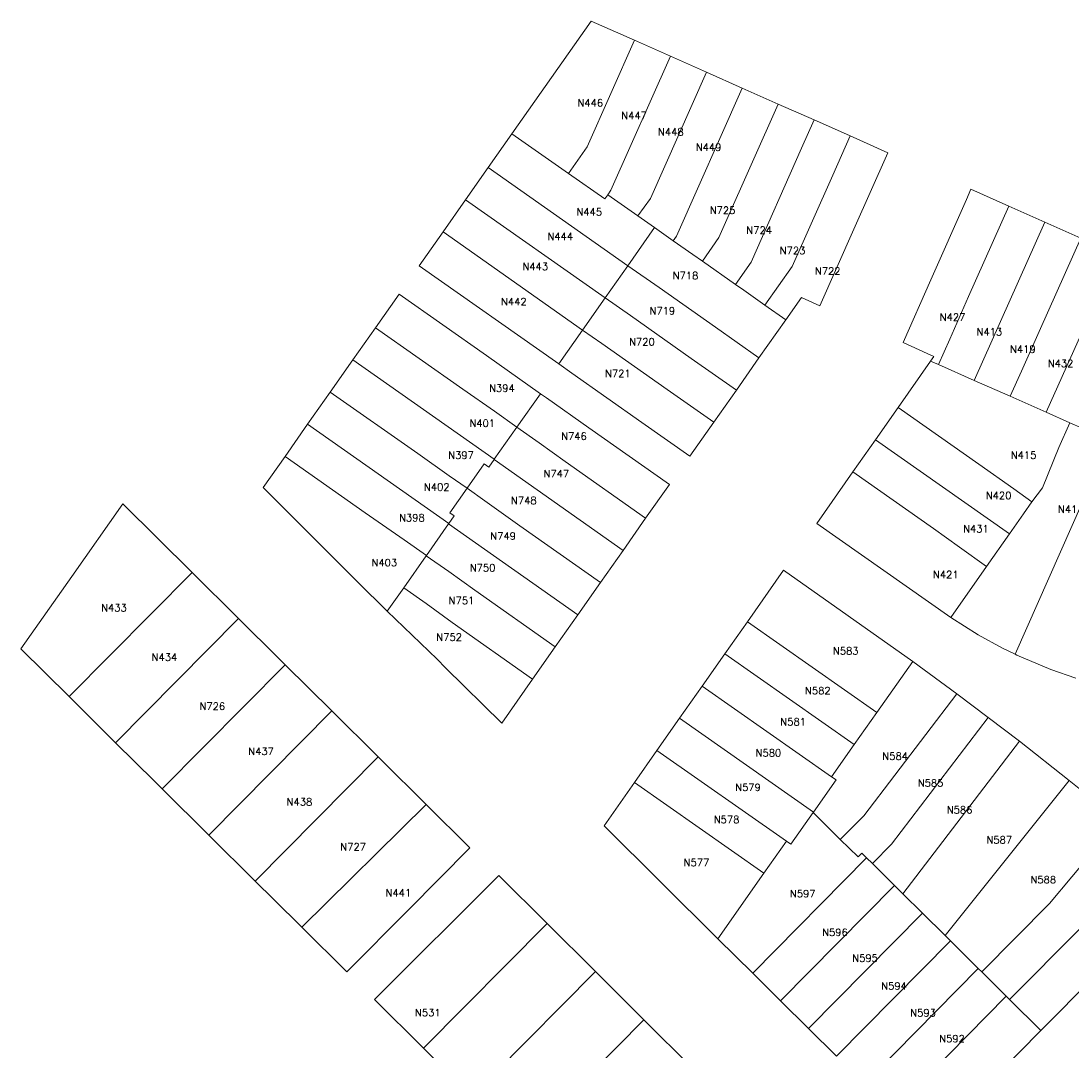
# Model space of a CAD drawing. Header units: metres. Extents: x 106308 to 107308, y 445607 to 446552.
# Tile 14 of 21: x 106744 to 106888, y 446188 to 446329. Entities that reach past the tile are written whole.
import ezdxf
from ezdxf.enums import TextEntityAlignment as Align

# ---------------------------------------------------------------- set-up
doc = ezdxf.new("R2010")
doc.units = ezdxf.units.M
doc.header["$MEASUREMENT"] = 0
doc.layers.add('Definitief', color=62, linetype='Continuous', lineweight=0)
doc.layers.add('perceelnummer', color=62, linetype='Continuous', lineweight=0)
doc.styles.get("Standard").update_dxf_attribs({"font": 'romans.shx'})

msp = doc.modelspace()

# ---------------------------------------------------------------- linework, layer by layer
at = {"layer": 'Definitief'}
for p, q in [((106811.233, 446313.876), (106822.118, 446329.368)), ((106822.118, 446329.368), (106828.05, 446326.734)), ((106828.05, 446326.734), (106821.553, 446312.102)), ((106828.05, 446326.734), (106832.986, 446324.542)), ((106832.986, 446324.542), (106824.815, 446306.137)), ((106832.986, 446324.542), (106837.925, 446322.349)), ((106837.925, 446322.349), (106830.236, 446305.011)), ((106837.925, 446322.349), (106842.86, 446320.158)), ((106842.86, 446320.158), (106833.825, 446299.807)), ((106842.86, 446320.158), (106847.796, 446317.968)), ((106847.796, 446317.968), (106840.566, 446301.68)), ((106847.796, 446317.968), (106852.732, 446315.777)), ((106852.732, 446315.777), (106851.003, 446311.883)), ((106852.732, 446315.777), (106854.283, 446315.089)), ((106854.283, 446315.089), (106857.671, 446313.586)), ((106807.972, 446309.238), (106811.233, 446313.876)), ((106811.233, 446313.876), (106818.983, 446308.429)), ((106855.277, 446308.191), (106857.671, 446313.586)), ((106857.671, 446313.586), (106858.99, 446313)), ((106818.983, 446308.429), (106821.553, 446312.102)), ((106858.99, 446313), (106862.853, 446311.286)), ((106851.003, 446311.883), (106844.069, 446296.263)), ((106804.867, 446304.82), (106807.972, 446309.238)), ((106807.972, 446309.238), (106827.137, 446295.769)), ((106849.718, 446295.668), (106855.277, 446308.191)), ((106801.762, 446300.401), (106804.867, 446304.82)), ((106804.867, 446304.82), (106824.036, 446291.358)), ((106824.815, 446306.137), (106824.38, 446305.519)), ((106824.38, 446305.519), (106828.539, 446302.598)), ((106828.539, 446302.598), (106830.236, 446305.011)), ((106868.779, 446293.843), (106873.666, 446304.861)), ((106879.49, 446303.939), (106873.952, 446291.546)), ((106879.49, 446303.939), (106884.425, 446301.744)), ((106828.539, 446302.598), (106830.814, 446301)), ((106830.814, 446301), (106827.137, 446295.769)), ((106830.814, 446301), (106833.391, 446299.189)), ((106840.566, 446301.68), (106839.653, 446299.623)), ((106874.726, 446280.017), (106884.425, 446301.744)), ((106884.425, 446301.744), (106889.359, 446299.55)), ((106798.49, 446295.746), (106801.762, 446300.401)), ((106801.762, 446300.401), (106820.923, 446286.933)), ((106833.825, 446299.807), (106833.391, 446299.189)), ((106833.391, 446299.189), (106836.083, 446297.298)), ((106839.653, 446299.623), (106837.376, 446296.39)), ((106883.828, 446287.161), (106889.359, 446299.55)), ((106836.083, 446297.298), (106837.376, 446296.39)), ((106837.376, 446296.39), (106841.909, 446293.205)), ((106844.069, 446296.263), (106841.909, 446293.205)), ((106894.293, 446297.356), (106884.602, 446275.648)), ((106798.49, 446295.746), (106817.652, 446282.283)), ((106827.137, 446295.769), (106824.036, 446291.358)), ((106827.137, 446295.769), (106831.432, 446292.751)), ((106849.718, 446295.668), (106845.967, 446290.353)), ((106795.735, 446291.864), (106792.485, 446287.246)), ((106795.735, 446291.864), (106807.752, 446283.435)), ((106831.432, 446292.751), (106839.162, 446287.318)), ((106841.909, 446293.205), (106843.074, 446292.386)), ((106843.074, 446292.386), (106845.967, 446290.353)), ((106820.923, 446286.933), (106824.036, 446291.358)), ((106824.036, 446291.358), (106827.509, 446288.915)), ((106871.351, 446285.66), (106873.952, 446291.546)), ((106845.967, 446290.353), (106848.831, 446288.341)), ((106827.509, 446288.915), (106835.86, 446283.042)), ((106845.154, 446283.107), (106848.831, 446288.341)), ((106792.485, 446287.246), (106789.377, 446282.829)), ((106792.485, 446287.246), (106804.5, 446278.806)), ((106817.652, 446282.283), (106820.923, 446286.933)), ((106820.923, 446286.933), (106823.575, 446285.07)), ((106839.162, 446287.318), (106845.154, 446283.107)), ((106881.195, 446281.273), (106883.828, 446287.161)), ((106823.575, 446285.07), (106832.553, 446278.759)), ((106871.351, 446285.66), (106869.794, 446282.199)), ((106815.167, 446278.19), (106807.752, 446283.435)), ((106869.179, 446283.306), (106868.275, 446283.701)), ((106869.179, 446283.306), (106868.732, 446282.669)), ((106789.377, 446282.829), (106786.269, 446278.413)), ((106789.377, 446282.829), (106808.802, 446269.183)), ((106817.652, 446282.283), (106819.439, 446281.027)), ((106835.86, 446283.042), (106842.05, 446278.688)), ((106842.05, 446278.688), (106845.154, 446283.107)), ((106868.732, 446282.669), (106864.256, 446276.284)), ((106868.732, 446282.669), (106869.794, 446282.199)), ((106869.794, 446282.199), (106874.726, 446280.017)), ((106819.439, 446281.027), (106829.074, 446274.252)), ((106881.195, 446281.273), (106879.663, 446277.833)), ((106879.663, 446277.833), (106874.726, 446280.017)), ((106786.269, 446278.413), (106783.161, 446273.997)), ((106786.269, 446278.413), (106798.285, 446269.971)), ((106804.5, 446278.806), (106808.823, 446275.77)), ((106811.913, 446273.585), (106815.167, 446278.19)), ((106815.962, 446277.628), (106815.167, 446278.19)), ((106821.788, 446273.508), (106815.962, 446277.628)), ((106832.553, 446278.759), (106838.943, 446274.268)), ((106842.05, 446278.688), (106838.943, 446274.268)), ((106879.663, 446277.833), (106884.602, 446275.648)), ((106861.156, 446271.862), (106864.256, 446276.284)), ((106864.256, 446276.284), (106875.354, 446268.493)), ((106811.913, 446273.585), (106808.823, 446275.77)), ((106884.602, 446275.648), (106887.86, 446274.206)), ((106783.161, 446273.997), (106780.056, 446269.584)), ((106783.161, 446273.997), (106802.564, 446260.365)), ((106808.802, 446269.183), (106811.904, 446273.573)), ((106811.904, 446273.573), (106811.913, 446273.585)), ((106811.904, 446273.573), (106814.972, 446271.426)), ((106821.788, 446273.508), (106832.849, 446265.731)), ((106829.074, 446274.252), (106835.671, 446269.613)), ((106838.943, 446274.268), (106835.671, 446269.613)), ((106886.329, 446270.785), (106887.86, 446274.206)), ((106887.86, 446274.206), (106889.557, 446273.456)), ((106858.057, 446267.441), (106861.156, 446271.862)), ((106879.56, 446258.942), (106861.156, 446271.862)), ((106893.335, 446271.784), (106880.327, 446242.405)), ((106814.972, 446271.426), (106818.53, 446268.867)), ((106884.095, 446265.241), (106886.329, 446270.785)), ((106780.056, 446269.584), (106777.044, 446265.304)), ((106780.056, 446269.584), (106791.086, 446261.813)), ((106798.285, 446269.971), (106802.599, 446266.916)), ((106808.036, 446268.099), (106808.766, 446269.133)), ((106808.766, 446269.133), (106808.802, 446269.183)), ((106826.485, 446256.672), (106808.766, 446269.133)), ((106818.53, 446268.867), (106829.59, 446261.092)), ((106807.408, 446268.554), (106805.054, 446265.193)), ((106807.408, 446268.554), (106808.036, 446268.099)), ((106853.095, 446260.364), (106858.057, 446267.441)), ((106858.057, 446267.441), (106869.146, 446259.656)), ((106805.054, 446265.193), (106802.599, 446266.916)), ((106777.044, 446265.304), (106790.078, 446252.324)), ((106802.694, 446261.822), (106805.054, 446265.193)), ((106805.054, 446265.193), (106807.504, 446263.473)), ((106829.59, 446261.092), (106832.849, 446265.731)), ((106882.64, 446263.359), (106884.095, 446265.241)), ((106807.504, 446263.473), (106812.325, 446260.028)), ((106791.086, 446261.813), (106796.418, 446258.115)), ((106803.297, 446261.407), (106802.694, 446261.822)), ((106799.473, 446255.967), (106802.529, 446260.315)), ((106802.529, 446260.315), (106802.564, 446260.365)), ((106820.277, 446247.835), (106802.529, 446260.315)), ((106802.564, 446260.365), (106803.297, 446261.407)), ((106829.59, 446261.092), (106826.485, 446256.672)), ((106871.522, 446247.464), (106853.095, 446260.364)), ((106812.325, 446260.028), (106823.381, 446252.254)), ((106869.146, 446259.656), (106872.709, 446257.115)), ((106876.428, 446254.469), (106879.56, 446258.942)), ((106796.418, 446258.115), (106799.473, 446255.967)), ((106796.367, 446251.548), (106799.455, 446255.941)), ((106799.455, 446255.941), (106799.473, 446255.967)), ((106799.455, 446255.941), (106802.542, 446253.759)), ((106823.381, 446252.254), (106826.485, 446256.672)), ((106872.709, 446257.115), (106876.428, 446254.469)), ((106876.428, 446254.469), (106871.522, 446247.464)), ((106750.402, 446236.583), (106767.287, 446253.632)), ((106767.287, 446253.632), (106773.68, 446247.297)), ((106802.542, 446253.759), (106806.12, 446251.188)), ((106843.564, 446246.869), (106848.545, 446253.956)), ((106848.545, 446253.956), (106866.269, 446241.414)), ((106790.078, 446252.324), (106794.098, 446248.32)), ((106794.098, 446248.32), (106796.367, 446251.548)), ((106799.435, 446249.362), (106796.367, 446251.548)), ((106823.381, 446252.254), (106820.277, 446247.835)), ((106806.12, 446251.188), (106817.173, 446243.417)), ((106803.018, 446246.769), (106799.435, 446249.362)), ((106756.796, 446230.249), (106773.68, 446247.297)), ((106773.68, 446247.297), (106779.27, 446241.759)), ((106817.173, 446243.417), (106820.277, 446247.835)), ((106814.069, 446238.998), (106803.018, 446246.769)), ((106840.459, 446242.451), (106843.564, 446246.869)), ((106843.564, 446246.869), (106861.349, 446234.422)), ((106750.402, 446236.583), (106743.795, 446243.128)), ((106817.173, 446243.417), (106814.069, 446238.998)), ((106779.27, 446241.759), (106780.072, 446240.964)), ((106837.354, 446238.033), (106840.459, 446242.451)), ((106840.459, 446242.451), (106858.242, 446230.006)), ((106866.269, 446241.414), (106861.349, 446234.422)), ((106872.32, 446236.977), (106866.269, 446241.414)), ((106780.072, 446240.964), (106763.187, 446223.918)), ((106780.072, 446240.964), (106786.467, 446234.631)), ((106809.823, 446232.954), (106814.069, 446238.998)), ((106834.25, 446233.617), (106837.354, 446238.033)), ((106837.354, 446238.033), (106855.137, 446225.587)), ((106756.796, 446230.249), (106750.402, 446236.583)), ((106876.633, 446233.73), (106872.32, 446236.977)), ((106769.581, 446217.584), (106786.467, 446234.631)), ((106786.467, 446234.631), (106792.861, 446228.298)), ((106861.349, 446234.422), (106858.242, 446230.006)), ((106831.146, 446229.199), (106834.25, 446233.617)), ((106834.25, 446233.617), (106852.64, 446220.736)), ((106880.926, 446230.45), (106876.633, 446233.73)), ((106762.111, 446224.984), (106756.796, 446230.249)), ((106858.242, 446230.006), (106855.137, 446225.587)), ((106864.935, 446209.497), (106880.926, 446230.45)), ((106887.781, 446225.063), (106880.926, 446230.45)), ((106828.041, 446224.781), (106831.146, 446229.199)), ((106831.146, 446229.199), (106848.931, 446216.747)), ((106775.974, 446211.25), (106792.861, 446228.298)), ((106792.861, 446228.298), (106793.276, 446227.887)), ((106793.276, 446227.887), (106799.458, 446221.765)), ((106763.187, 446223.918), (106762.111, 446224.984)), ((106823.872, 446218.849), (106828.041, 446224.781)), ((106828.041, 446224.781), (106845.834, 446212.329)), ((106870.718, 446203.768), (106887.781, 446225.063)), ((106894.555, 446219.598), (106887.781, 446225.063)), ((106769.581, 446217.584), (106763.187, 446223.918)), ((106782.368, 446204.915), (106799.458, 446221.765)), ((106799.458, 446221.765), (106805.437, 446215.844)), ((106852.64, 446220.736), (106852.591, 446220.666)), ((106852.591, 446220.666), (106856.328, 446216.972)), ((106839.527, 446203.331), (106823.872, 446218.849)), ((106885.063, 446208.171), (106894.555, 446219.598)), ((106775.974, 446211.25), (106769.581, 446217.584)), ((106848.931, 446216.747), (106845.834, 446212.329)), ((106844.291, 446198.609), (106859.934, 446214.451)), ((106859.282, 446215.097), (106859.934, 446214.451)), ((106859.934, 446214.451), (106860.73, 446213.663)), ((106860.73, 446213.663), (106863.77, 446210.651)), ((106778.499, 446208.748), (106775.974, 446211.25)), ((106792.368, 446194.972), (106809.406, 446212.034)), ((106809.406, 446212.034), (106816.06, 446205.417)), ((106845.834, 446212.329), (106839.527, 446203.331)), ((106904.336, 446211.389), (106883.868, 446190.741)), ((106848.127, 446194.808), (106863.77, 446210.651)), ((106863.77, 446210.651), (106864.935, 446209.497)), ((106782.368, 446204.915), (106778.499, 446208.748)), ((106864.935, 446209.497), (106867.606, 446206.85)), ((106875.755, 446198.778), (106885.063, 446208.171)), ((106851.962, 446191.007), (106867.606, 446206.85)), ((106867.606, 446206.85), (106870.718, 446203.768)), ((106799.097, 446188.298), (106816.06, 446205.417)), ((106816.06, 446205.417), (106822.69, 446198.824)), ((106788.548, 446198.792), (106782.368, 446204.915)), ((106879.584, 446194.985), (106889.273, 446204.762)), ((106844.291, 446198.609), (106839.527, 446203.331)), ((106871.443, 446203.048), (106855.798, 446187.206)), ((106870.718, 446203.768), (106871.443, 446203.048)), ((106871.443, 446203.048), (106875.279, 446199.25)), ((106805.735, 446181.714), (106822.69, 446198.824)), ((106848.127, 446194.808), (106844.291, 446198.609)), ((106859.634, 446183.406), (106875.279, 446199.25)), ((106875.279, 446199.25), (106875.755, 446198.778)), ((106875.755, 446198.778), (106879.115, 446195.449)), ((106863.47, 446179.605), (106879.115, 446195.449)), ((106879.115, 446195.449), (106879.584, 446194.985)), ((106792.368, 446194.972), (106799.097, 446188.298)), ((106851.962, 446191.007), (106848.127, 446194.808)), ((106879.584, 446194.985), (106883.868, 446190.741)), ((106812.392, 446175.111), (106829.342, 446192.215)), ((106829.342, 446192.215), (106835.975, 446185.626)), ((106855.798, 446187.206), (106851.962, 446191.007)), ((106883.868, 446190.741), (106868.194, 446174.925)), ((106805.735, 446181.714), (106799.097, 446188.298))]:
    msp.add_line(p, q, dxfattribs=at)
at = {"layer": 'Definitief', "flags": 128}
for points in [[(106848.831, 446288.341), (106850.974, 446291.386), (106853.51, 446290.25), (106858.181, 446300.772), (106862.853, 446311.286)], [(106818.983, 446308.429), (106823.964, 446304.927), (106824.38, 446305.519)], [(106873.666, 446304.861), (106874.265, 446306.263), (106879.49, 446303.939)], [(106868.275, 446283.701), (106864.973, 446285.239), (106868.779, 446293.843)], [(106882.64, 446263.359), (106880.178, 446265.123), (106875.354, 446268.493)], [(106743.795, 446243.128), (106750.791, 446253.098), (106757.782, 446263.049), (106767.287, 446253.632)], [(106879.56, 446258.942), (106881.479, 446261.682), (106882.64, 446263.359)], [(106809.823, 446232.954), (106802.104, 446240.553), (106800.934, 446241.725), (106794.098, 446248.32)], [(106871.522, 446247.464), (106875.254, 446245.089), (106878.613, 446243.234), (106880.327, 446242.405)], [(106880.327, 446242.405), (106880.572, 446242.286), (106885.246, 446240.321), (106888.675, 446239.114)], [(106856.328, 446216.972), (106859.559, 446220.234), (106872.32, 446236.977)], [(106860.73, 446213.663), (106863.356, 446216.32), (106876.633, 446233.73)], [(106855.137, 446225.587), (106855.746, 446225.161), (106852.64, 446220.736)], [(106852.591, 446220.666), (106849.535, 446216.313), (106848.931, 446216.747)], [(106856.328, 446216.972), (106858.76, 446214.565), (106859.282, 446215.097)], [(106788.548, 446198.792), (106796.996, 446207.318), (106805.437, 446215.844)], [(106822.69, 446198.824), (106823.013, 446198.503), (106829.342, 446192.215)]]:
    msp.add_lwpolyline(points, dxfattribs=at)

# ---------------------------------------------------------------- texts
at = {"layer": 'perceelnummer', "linetype": 'Continuous', "lineweight": 0}
for s, p in [('N446', (106820.232, 446318.625)), ('N447', (106826.252, 446316.875)), ('N448', (106831.292, 446314.635)), ('N449', (106836.472, 446312.535)), ('N445', (106820.092, 446303.645)), ('N725', (106838.398, 446303.872)), ('N724', (106843.425, 446301.137)), ('N444', (106816.102, 446300.285)), ('N723', (106848.008, 446298.336)), ('N443', (106812.672, 446296.155)), ('N718', (106833.308, 446294.9)), ('N722', (106852.844, 446295.536)), ('N442', (106809.732, 446291.325)), ('N719', (106830.126, 446290.064)), ('N427', (106869.984, 446289.21)), ('N413', (106875.047, 446287.182)), ('N720', (106827.325, 446285.8)), ('N419', (106879.641, 446284.796)), ('N432', (106884.82, 446282.848)), ('N721', (106824.017, 446281.472)), ('N394', (106808.092, 446279.449)), ('N401', (106805.393, 446274.627)), ('N746', (106817.986, 446272.845)), ('N397', (106802.474, 446270.241)), ('N415', (106879.741, 446270.258)), ('N747', (106815.565, 446267.707)), ('N402', (106799.143, 446265.867)), ('N420', (106876.307, 446264.704)), ('N748', (106811.1, 446264.025)), ('N398', (106795.725, 446261.655)), ('N411', (106886.224, 446262.814)), ('N431', (106873.202, 446260.14)), ('N749', (106808.256, 446259.146)), ('N403', (106791.942, 446255.484)), ('N750', (106805.432, 446254.781)), ('N421', (106869.049, 446253.839)), ('N751', (106802.541, 446250.278)), ('N433', (106754.799, 446249.294)), ('N752', (106800.843, 446245.261)), ('N583', (106855.318, 446243.367)), ('N434', (106761.743, 446242.504)), ('N582', (106851.483, 446237.909)), ('N726', (106768.316, 446235.76)), ('N581', (106848.091, 446233.631)), ('N437', (106775.01, 446229.574)), ('N580', (106844.698, 446229.353)), ('N584', (106862.103, 446228.91)), ('N579', (106841.896, 446224.634)), ('N585', (106866.971, 446225.224)), ('N438', (106780.289, 446222.635)), ('N586', (106870.954, 446221.537)), ('N578', (106838.945, 446220.208)), ('N587', (106876.41, 446217.406)), ('N727', (106787.661, 446216.478)), ('N577', (106834.815, 446214.309)), ('N588', (106882.451, 446211.948)), ('N441', (106793.868, 446210.136)), ('N597', (106849.41, 446210.031)), ('N596', (106853.835, 446204.72)), ('N595', (106857.966, 446201.181)), ('N594', (106861.948, 446197.346)), ('N531', (106797.917, 446193.684)), ('N593', (106865.931, 446193.659)), ('N592', (106869.913, 446190.118))]:
    msp.add_text(s, height=1, dxfattribs=at).set_placement(p, align=Align.TOP_LEFT)

doc.saveas('drawing.dxf')
